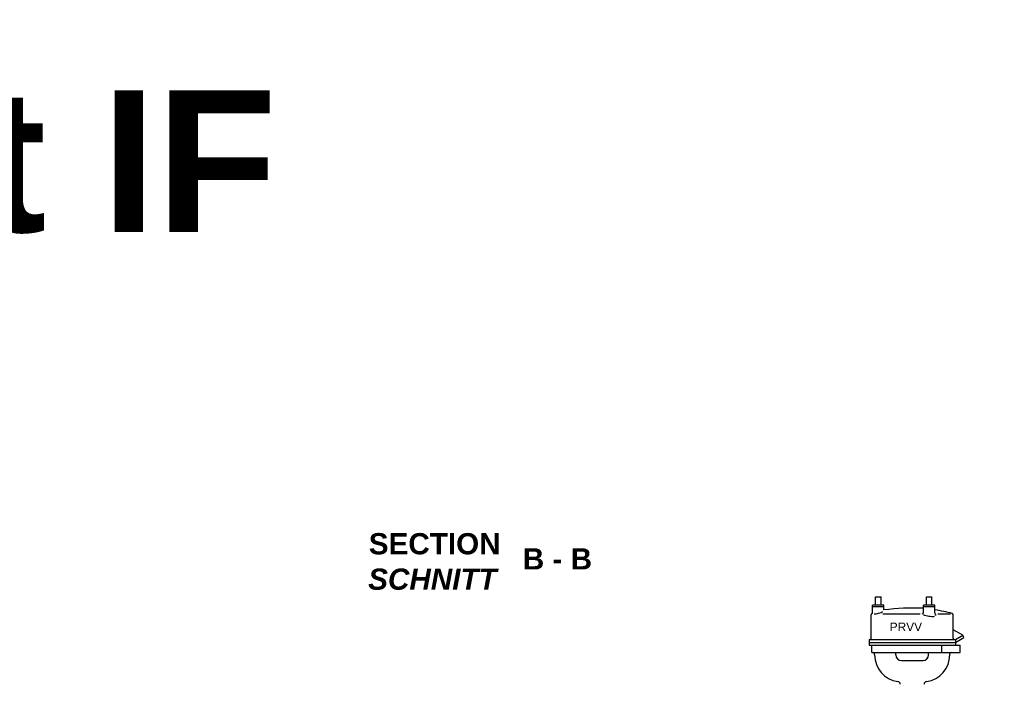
# Model space of a CAD drawing. Header units: millimetres. Extents: x -48448 to 452754, y -13941 to 17062.
# Tile 24 of 256: x -38752 to -31797, y 7470 to 12164. Entities that reach past the tile are written whole.
import ezdxf

# ---------------------------------------------------------------- set-up
doc = ezdxf.new("R2010")
doc.units = ezdxf.units.MM
doc.layers.add('Beschriftung', color=7, linetype='Continuous')
doc.styles.add('LBB3.5M1000', font='isocp.shx', dxfattribs={"height": 3.5})

msp = doc.modelspace()

# ---------------------------------------------------------------- linework, layer by layer
for p, q in [((-32647.436, 8017.769), (-32727.435, 8017.769)), ((-32287.436, 8017.769), (-32367.436, 8017.769)), ((-32737.436, 7795.269), (-32737.436, 7960.925)), ((-32654.255, 7967.769), (-32391.581, 7967.769)), ((-32265.096, 7967.769), (-32176.526, 7967.769)), ((-32157.437, 7795.269), (-32157.437, 7960.925)), ((-32089.396, 7815.893), (-32157.437, 7855.176)), ((-32142.437, 7785.269), (-32089.396, 7815.893)), ((-32142.437, 7765.269), (-32082.901, 7799.642)), ((-32082.901, 7799.642), (-32089.396, 7815.893)), ((-32752.436, 7785.269), (-32752.436, 7745.27)), ((-32752.436, 7785.269), (-32142.437, 7785.269)), ((-32752.436, 7765.269), (-32142.437, 7765.269)), ((-32752.436, 7745.27), (-32109.095, 7745.27)), ((-32732.435, 7695.269), (-32732.435, 7745.27)), ((-32239.865, 7745.27), (-32239.865, 7695.269)), ((-32142.437, 7785.269), (-32142.437, 7745.27)), ((-32109.095, 7695.269), (-32109.095, 7745.27)), ((-32732.435, 7695.269), (-32109.095, 7695.269)), ((-32712.986, 7676.77), (-32712.986, 7685.27)), ((-32562.986, 7676.77), (-32562.986, 7695.269)), ((-32331.887, 7676.77), (-32331.887, 7695.269)), ((-32181.887, 7676.77), (-32181.887, 7685.27)), ((-32523.986, 7637.77), (-32370.887, 7637.77))]:
    msp.add_line(p, q)
for centre, radius, start, end in [((-32727.436, 7960.925), 10, 110.8760472, 180), ((-32527.436, 7436.52), 571.249, 110.4940028, 110.8760472), ((-32379.653, 7979.591), 12.217, 280.4151278, 0), ((-32274.074, 7971.19), 13.362, 180, 257.1277556), ((-32167.437, 7960.925), 10, 0, 69.1239528), ((-32747.435, 7795.269), 10, 270, 0), ((-32147.437, 7795.269), 10, 180, 270), ((-32722.986, 7685.27), 10, 0, 90), ((-32523.986, 7676.769), 189, 180, 262.4115), ((-32523.986, 7676.769), 39, 180, 270), ((-32370.886, 7676.769), 39, 270, 0), ((-32370.886, 7676.769), 189, 277.5885, 0), ((-32171.887, 7685.27), 10, 90, 180), ((-32551.586, 7469.6), 20, 0, 82.4115), ((-32343.286, 7469.6), 20, 97.5885, 180)]:
    msp.add_arc(centre, radius, start, end)
for centre, major_axis, ratio, start_param, end_param in [((-32437.436, 7436.52), (-999.686, 0), 0.57142798, 4.64230974, 4.9240311), ((-32687.436, 7983.318), (40, 11.704), 0.29518713, 3.83164779, 5.57977151), ((-32328.679, 7956.745), (39.253, -5.734), 0.13683447, 3.14159265, 6.28318531), ((-32464.877, 7436.52), (-844.691, 0), 0.67628133, 4.34803322, 4.50074686)]:
    msp.add_ellipse(centre, major_axis=major_axis, ratio=ratio, start_param=start_param, end_param=end_param)

# ---------------------------------------------------------------- texts
at = {"layer": 'Beschriftung', "attachment_point": 1, "style": 'LBB3.5M1000', "bg_fill": 2}
for s, insert, char_height, width in [('{\\fArial|b1|i0|c0|p34;\\C3;mit IF}', (-40659.165, 11663.939), 1000, 4126.15016), ('\\pi387.94;{\\fArial|b1|i0|c0|p34;SECTION\\L\\P\\pi383.65;\\fArial|b1|i1|c0|p34;\\lSCHNITT}', (-47469.223, 8537.468), 150, 1682.94636)]:
    msp.add_mtext(s, dxfattribs=dict(at, insert=insert, char_height=char_height, width=width))

# ---------------------------------------------------------------- next in the draw order: texts
at = {"layer": 'Beschriftung', "insert": (-36674.158, 8537.468), "char_height": 150, "width": 1682.94636, "attachment_point": 1, "style": 'LBB3.5M1000', "bg_fill": 2}
msp.add_mtext('\\pi387.94;{\\fArial|b1|i0|c0|p34;SECTION\\L\\P\\pi383.65;\\fArial|b1|i1|c0|p34;\\lSCHNITT}', dxfattribs=at)
at = {"layer": 'Beschriftung', "color": 1, "insert": (-32606.032, 7905.499), "char_height": 60, "width": 238.91511, "attachment_point": 1, "style": 'LBB3.5M1000', "bg_fill": 2}
msp.add_mtext('{\\fArial|b0|i0|c0|p34;\\C256;PRVV}', dxfattribs=at)

# ---------------------------------------------------------------- next in the draw order: linework, layer by layer
for p, q in [((-32707.436, 8087.768), (-32667.436, 8087.768)), ((-32707.436, 8027.768), (-32707.436, 8087.768)), ((-32667.436, 8027.768), (-32667.436, 8087.768)), ((-32347.436, 8087.768), (-32307.436, 8087.768)), ((-32347.436, 8027.768), (-32347.436, 8087.768)), ((-32307.436, 8027.768), (-32307.436, 8087.768)), ((-32647.436, 8027.768), (-32727.435, 8027.768)), ((-32727.435, 7971.614), (-32727.435, 8027.768)), ((-32647.436, 7995.023), (-32647.436, 8027.768)), ((-32367.436, 7979.591), (-32367.436, 8027.768)), ((-32287.436, 8027.768), (-32367.436, 8027.768)), ((-32287.436, 7971.19), (-32287.436, 8027.768))]:
    msp.add_line(p, q)

# ---------------------------------------------------------------- next in the draw order: texts
at = {"layer": 'Beschriftung', "insert": (-35198.066, 8430.559), "char_height": 150, "width": 1682.94636, "attachment_point": 1, "style": 'LBB3.5M1000', "bg_fill": 2}
msp.add_mtext('{\\fArial|b1|i0|c0|p34;B - B}', dxfattribs=at)

doc.saveas('drawing.dxf')
